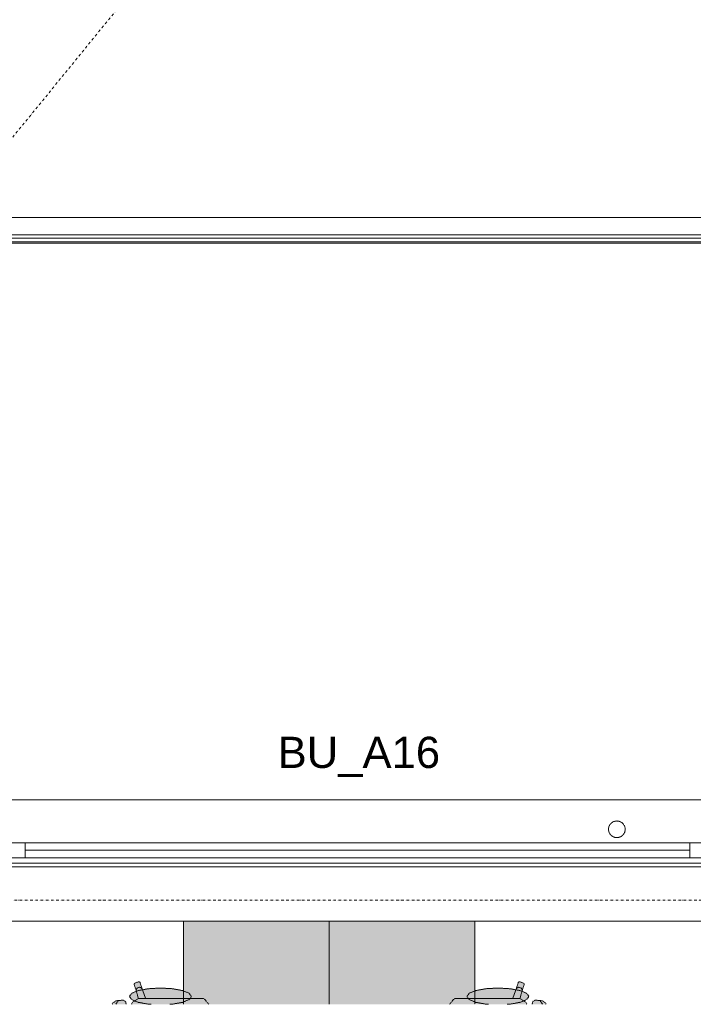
# Model space of a CAD drawing. Extents: x 0 to 46275, y 0 to 29700.
# Tile 3 of 18: x 12796 to 16032, y 2615 to 7347. Entities that reach past the tile are written whole.
import ezdxf
from ezdxf.xclip import XClip

# ---------------------------------------------------------------- set-up
doc = ezdxf.new("R2010")
doc.units = 0
doc.header["$MEASUREMENT"] = 0
doc.header["$XCLIPFRAME"] = 0
for name, pattern in [('Streep-punt asymmetrisch', [483.335, 266.665, -116.668333, 0.001667, -100]), ('Streep-punt fijn', [625.500011, 313.000011, -156.25, 0, -156.25]), ('Streeplijn fijn', [117.059997, 77.999997, -39.06]), ('Streeplijn ultrafijn', [58.685, 39.06, -19.625001]), ('Wipeout_Contour', [50000, 0, -50000])]:
    doc.linetypes.add(name, pattern=pattern)
for name, color, linetype in [('ZZ 21 Buitenwand spouwblad hsb Ramen', 7, 'Continuous'), ('ZZ 27 Dakrandconstructie', 7, 'Continuous'), ('ZZ 27 Dakrandconstructie Afdek-arcering', 7, 'Continuous'), ('ZZ 28 HDC staalconstructies', 7, 'Continuous'), ('ZZ 41 Buitenwandafwerking gevelhout Raamlabels', 7, 'Continuous'), ('ZZ 41 Buitenwandafwerking gevelhout Ramen', 7, 'Continuous'), ('ZZ 41 Buitenwandbekleding metaal', 7, 'Continuous'), ('ZZ 43 Vloerafwerking algemeen', 7, 'Continuous'), ('ZZ 47 Dakrandafwerking', 7, 'Continuous'), ('ZZ 72 Vaste inrichting', 7, 'Continuous'), ('ZZ 72 Vaste inrichting 2D arcering', 7, 'Continuous'), ('ZZ A Stramien', 7, 'Continuous'), ('ZZ Aankleding 2D tek', 7, 'Continuous'), ('ZZ Zone Gebruiksruimten', 7, 'Continuous')]:
    doc.layers.add(name, color=color, linetype=linetype)
doc.styles.add('GENERATED_STYLE_1', font='arial.ttf')

# ---------------------------------------------------------------- blocks, each defined once
blk = doc.blocks.new('Drawing_2_2', base_point=(7690.6, -30053.4))
at = {"layer": 'ZZ 72 Vaste inrichting 2D arcering', "linetype": 'Continuous', "lineweight": 0, "true_color": 0xffffff}
for points in [[(14282.7, 3013.5), (13582.8, 3013.5), (13582.8, 2614.7), (14282.7, 2614.7)], [(14982.7, 3013.5), (14282.8, 3013.5), (14282.8, 2614.7), (14982.7, 2614.7)], [(13338.3, 2625.4), (13333.2, 2614.7), (13704.1, 2614.7), (13685.5, 2638.2), (13676.9, 2642.8), (13645.8, 2642.8), (13609.8, 2642.8), (13400.6, 2642.8), (13384.9, 2686.1), (13373.6, 2721.5), (13369.8, 2723.5), (13347, 2716), (13345.1, 2712.2), (13356.5, 2676.8), (13366.2, 2642.7)], [(14880.1, 2638.2), (14861.5, 2614.7), (15232.3, 2614.7), (15227.2, 2625.4), (15199.3, 2642.7), (15209, 2676.9), (15220.4, 2712.3), (15218.5, 2716.1), (15195.7, 2723.6), (15192, 2721.6), (15180.5, 2686.2), (15164.8, 2642.8), (14955.8, 2642.8), (14919.7, 2642.8), (14888.7, 2642.8)], [(13334.3, 2667.9), (13323, 2652.5), (13334.3, 2637.1), (13366.6, 2624.1), (13415, 2615.4), (13427.3, 2614.7), (13517, 2614.7), (13529, 2615.3), (13577.4, 2624.1), (13609.6, 2637.1), (13621, 2652.5), (13609.7, 2667.9), (13577.3, 2681), (13529, 2689.7), (13472, 2692.8), (13414.9, 2689.7), (13366.6, 2681)], [(14955.9, 2667.9), (14944.5, 2652.6), (14955.9, 2637.1), (14988.2, 2624.1), (15036.5, 2615.4), (15048.9, 2614.7), (15138.5, 2614.7), (15150.6, 2615.3), (15198.9, 2624.1), (15231.2, 2637.1), (15242.5, 2652.5), (15231.2, 2667.9), (15198.9, 2681), (15150.6, 2689.7), (15093.5, 2692.8), (15036.5, 2689.7), (14988.2, 2681)], [(13239.9, 2614.7), (13307.2, 2614.7), (13304.8, 2628.2), (13293.2, 2634.9), (13257.2, 2631.7), (13244, 2621.1)], [(15260.7, 2628.2), (15258.3, 2614.7), (15325.7, 2614.7), (15321.6, 2621.1), (15308.3, 2631.6), (15272.3, 2634.9)]]:
    blk.add_hatch(color=7, dxfattribs=at).paths.add_polyline_path(points)
at = {"layer": 'ZZ 21 Buitenwand spouwblad hsb Ramen', "color": 9, "linetype": 'Continuous', "lineweight": 0, "ltscale": 0.04}
blk.add_line((16293.3, 3014.7), (12543.3, 3014.7), dxfattribs=at)
at = {"layer": 'ZZ 28 HDC staalconstructies', "color": 1, "linetype": 'Continuous', "lineweight": 0, "ltscale": 0.04}
blk.add_line((10042.3, 6396.7), (19488.1, 6396.7), dxfattribs=at)
at = {"layer": 'ZZ 41 Buitenwandafwerking gevelhout Ramen', "color": 1, "linetype": 'Continuous', "lineweight": 0, "ltscale": 0.04}
for p, q in [((12753.3, 3390.7), (12821.3, 3390.7)), ((12821.3, 3390.7), (12821.3, 3318.7)), ((12821.3, 3390.7), (16015.3, 3390.7)), ((16015.3, 3318.7), (16015.3, 3390.7)), ((16015.3, 3390.7), (16083.3, 3390.7)), ((12821.3, 3318.7), (12753.3, 3318.7)), ((16015.3, 3354.7), (12821.3, 3354.7)), ((16015.3, 3318.7), (12821.3, 3318.7)), ((16083.3, 3318.7), (16015.3, 3318.7))]:
    blk.add_line(p, q, dxfattribs=at)
at = {"layer": 'ZZ 41 Buitenwandbekleding metaal', "color": 1, "linetype": 'Continuous', "lineweight": 0, "ltscale": 0.04}
for p, q in [((12509.3, 3596.7), (16327.3, 3596.7)), ((12509.3, 3014.7), (16327.3, 3014.7))]:
    blk.add_line(p, q, dxfattribs=at)
at = {"layer": 'ZZ 43 Vloerafwerking algemeen', "color": 3, "linetype": 'Continuous', "lineweight": 0, "ltscale": 0.04, "flags": 128}
blk.add_lwpolyline([(21538.1, 2614.7), (21861.5, 3011.5), (21861.5, 3014.7), (19670.8, 3014.7), (19670.8, 2950.7), (19486.8, 2950.7), (19486.8, 3014.7), (16573.3, 3014.7), (16573.3, 2950.7), (16389.3, 2950.7), (16389.3, 3014.7), (9908.3, 3014.7), (9901.2, 2948.1), (9856.5, 2952.9), (9820.2, 2614.7)], dxfattribs=at)
at = {"layer": 'ZZ 72 Vaste inrichting', "color": 174, "linetype": 'Streeplijn fijn', "lineweight": 0, "ltscale": 0.04, "true_color": 0x0000aa, "flags": 128}
for points in [[(13582.8, 3013.5), (14282.7, 3013.5)], [(13582.8, 2614.7), (13582.8, 3013.5)], [(14282.8, 3013.5), (14282.8, 2614.7)], [(14282.8, 3013.5), (14982.7, 3013.5)], [(14282.8, 2614.7), (14282.8, 3013.5)], [(14982.8, 3013.5), (14982.8, 2614.7)], [(13347, 2716), (13345.1, 2712.2)], [(13345.1, 2712.3), (13356.5, 2676.9)], [(13369.8, 2723.5), (13347, 2716)], [(13373.6, 2721.6), (13369.8, 2723.6)], [(13385, 2686.2), (13373.6, 2721.6)], [(15180.6, 2686.2), (15191.9, 2721.6)], [(15192, 2721.6), (15195.7, 2723.5)], [(15195.7, 2723.5), (15218.5, 2716.1)], [(15220.4, 2712.3), (15209, 2676.8)], [(15218.5, 2716.1), (15220.4, 2712.2)], [(13334.3, 2667.9), (13322.9, 2652.5)], [(13323, 2652.5), (13334.3, 2637.1)], [(13366.6, 2681), (13334.3, 2667.9)], [(13357.4, 2688.4), (13355.8, 2682.7)], [(13355.8, 2682.7), (13356.5, 2676.8)], [(13356.5, 2676.8), (13366.2, 2642.7)], [(13361, 2693), (13357.4, 2688.3)], [(13366.1, 2695.9), (13361, 2693)], [(13371.9, 2696.6), (13366.1, 2695.9)], [(13415, 2689.7), (13366.6, 2681)], [(13377.5, 2695), (13371.9, 2696.5)], [(13382.1, 2691.3), (13377.5, 2695)], [(13385, 2686.2), (13382.1, 2691.3)], [(13400.7, 2642.8), (13385, 2686.2)], [(13472, 2692.8), (13414.9, 2689.7)], [(13529, 2689.7), (13472, 2692.8)], [(13577.3, 2681), (13529, 2689.7)], [(13609.7, 2667.9), (13577.3, 2681)], [(13621, 2652.5), (13609.7, 2667.9)], [(13609.7, 2637.1), (13621, 2652.5)], [(14944.5, 2652.5), (14955.9, 2667.9)], [(14955.9, 2637.1), (14944.5, 2652.6)], [(14955.9, 2667.9), (14988.2, 2681)], [(14988.2, 2681), (15036.5, 2689.7)], [(15036.5, 2689.7), (15093.5, 2692.8)], [(15093.5, 2692.8), (15150.6, 2689.7)], [(15150.6, 2689.7), (15198.9, 2681)], [(15164.9, 2642.8), (15180.6, 2686.2)], [(15180.6, 2686.2), (15183.4, 2691.3)], [(15183.4, 2691.3), (15188, 2694.9)], [(15188, 2694.9), (15193.6, 2696.5)], [(15193.6, 2696.5), (15199.4, 2695.8)], [(15198.9, 2681), (15231.2, 2667.9)], [(15209, 2676.8), (15199.3, 2642.7)], [(15199.4, 2695.9), (15204.5, 2693)], [(15204.5, 2693), (15208.1, 2688.4)], [(15208.1, 2688.4), (15209.7, 2682.7)], [(15209.7, 2682.7), (15209, 2676.8)], [(15231.2, 2667.9), (15242.5, 2652.5)], [(15242.5, 2652.5), (15231.2, 2637.1)], [(13244, 2621.1), (13239.8, 2614.7)], [(13257.2, 2631.6), (13244, 2621.1)], [(13293.2, 2634.9), (13257.2, 2631.6)], [(13257.4, 2614.7), (13262.6, 2622.3)], [(13262.6, 2622.3), (13267.7, 2628.6)], [(13267.7, 2628.5), (13270.3, 2632.3)], [(13304.8, 2628.2), (13293.2, 2634.9)], [(13307.2, 2614.7), (13304.8, 2628.2)], [(13338.3, 2625.3), (13333.2, 2614.7)], [(13334.3, 2637.1), (13366.6, 2624.1)], [(13366.2, 2642.7), (13338.3, 2625.3)], [(13366.4, 2642.8), (13400.6, 2642.8)], [(13366.6, 2624.1), (13415, 2615.3)], [(13609.8, 2642.8), (13400.6, 2642.8)], [(13415, 2615.3), (13427, 2614.7)], [(13517.4, 2614.7), (13529, 2615.3)], [(13529, 2615.3), (13577.4, 2624.1)], [(13577.4, 2624.1), (13609.7, 2637.1)], [(13645.8, 2642.8), (13609.8, 2642.8)], [(13676.9, 2642.8), (13645.8, 2642.8)], [(13685.5, 2638.3), (13676.9, 2642.8)], [(13704.1, 2614.7), (13685.4, 2638.3)], [(14861.4, 2614.7), (14880, 2638.3)], [(14880, 2638.2), (14888.7, 2642.8)], [(14888.6, 2642.8), (14919.7, 2642.8)], [(14919.7, 2642.8), (14955.7, 2642.8)], [(14955.8, 2642.8), (15164.8, 2642.8)], [(14988.2, 2624.1), (14955.9, 2637.1)], [(15036.5, 2615.3), (14988.2, 2624.1)], [(15048.5, 2614.7), (15036.5, 2615.3)], [(15150.6, 2615.3), (15138.6, 2614.7)], [(15198.9, 2624.1), (15150.6, 2615.3)], [(15199.1, 2642.8), (15164.9, 2642.8)], [(15231.2, 2637.1), (15198.9, 2624)], [(15199.3, 2642.7), (15227.2, 2625.3)], [(15227.2, 2625.3), (15232.3, 2614.7)], [(15258.3, 2614.7), (15260.7, 2628.2)], [(15260.7, 2628.2), (15272.3, 2634.9)], [(15272.3, 2634.9), (15308.4, 2631.6)], [(15297.8, 2628.5), (15295.2, 2632.3)], [(15303, 2622.3), (15297.8, 2628.6)], [(15308.1, 2614.7), (15302.9, 2622.3)], [(15308.4, 2631.6), (15321.5, 2621.1)], [(15321.6, 2621.1), (15325.7, 2614.7)]]:
    blk.add_lwpolyline(points, dxfattribs=at)
at = {"layer": 'ZZ A Stramien', "color": 1, "linetype": 'Streep-punt fijn', "lineweight": 0, "ltscale": 0.04}
blk.add_line((3250, 3114.7), (31443.9, 3114.7), dxfattribs=at)
at = {"layer": 'ZZ Aankleding 2D tek', "color": 9, "linetype": 'Streeplijn ultrafijn', "lineweight": 0, "ltscale": 0.04}
blk.add_circle((15665, 3455.7), 40, dxfattribs=at)
at = {"layer": 'ZZ Zone Gebruiksruimten', "color": 255, "linetype": 'Continuous', "lineweight": 0, "ltscale": 0.04, "flags": 128}
blk.add_lwpolyline([(21538.1, 2614.7), (21864.1, 3014.7), (9863.1, 3014.7), (9820.2, 2614.7)], dxfattribs=at)
at = {"layer": 'ZZ 41 Buitenwandafwerking gevelhout Raamlabels', "color": 10, "linetype": 'Continuous', "lineweight": 0, "insert": (14035.2, 3707.2), "char_height": 150, "attachment_point": 7, "style": 'GENERATED_STYLE_1'}
blk.add_mtext('\\A1;{\\pql;\\fArial|b0|i0|c0|p0;\\W1.000000;BU_A16}', dxfattribs=at)
at = {"color": 254, "linetype": 'Wipeout_Contour', "lineweight": 0, "ltscale": 64731.698662}
blk.add_wipeout([(19424, 6296.7), (10150.2, 6296.7), (10148.3, 6278.7), (19446.1, 6278.7)], dxfattribs=at).dxf.layer = 'ZZ 27 Dakrandconstructie Afdek-arcering'
at = {"color": 254, "linetype": 'Wipeout_Contour', "lineweight": 0, "ltscale": 67426.378795}
blk.add_wipeout([(23108, 3293.7), (9828.6, 3293.7), (9826.7, 3275.7), (23130.1, 3275.7)], dxfattribs=at).dxf.layer = 'ZZ 27 Dakrandconstructie Afdek-arcering'
at = {"layer": 'ZZ 27 Dakrandconstructie', "color": 3, "linetype": 'Continuous', "lineweight": 0, "ltscale": 0.04, "flags": 128}
for points in [[(19452.5, 6296.7), (10132.1, 6296.7)], [(10148.3, 6278.7), (19446.1, 6278.7)], [(9826.7, 3275.7), (23130.1, 3275.7)], [(23108, 3293.7), (9828.6, 3293.7)]]:
    blk.add_lwpolyline(points, dxfattribs=at)
at = {"layer": 'ZZ 28 HDC staalconstructies', "color": 1, "linetype": 'Continuous', "lineweight": 0, "ltscale": 0.04}
blk.add_line((10132.1, 6296.7), (19452.5, 6296.7), dxfattribs=at)
at = {"layer": 'ZZ 28 HDC staalconstructies', "color": 9, "linetype": 'Streep-punt asymmetrisch', "lineweight": 0, "ltscale": 0.04}
blk.add_line((10132.1, 6296.7), (19452.5, 6296.7), dxfattribs=at)
at = {"layer": 'ZZ 47 Dakrandafwerking', "color": 1, "linetype": 'Continuous', "lineweight": 0, "ltscale": 0.04}
for p, q in [((19458.2, 6312.7), (10117.7, 6312.7)), ((19443.9, 6272.7), (10153.7, 6272.7))]:
    blk.add_line(p, q, dxfattribs=at)
at = {"layer": 'ZZ A Stramien', "color": 1, "linetype": 'Streep-punt fijn', "lineweight": 0, "ltscale": 0.04}
blk.add_line((9365.6, 2614.7), (18366, 13656.2), dxfattribs=at)

msp = doc.modelspace()

# ---------------------------------------------------------------- block references
at = {"color": 4, "linetype": 'Continuous', "lineweight": 0, "ltscale": 0.02}
ref = msp.add_blockref('Drawing_2_2', (7690.6, -30053.4), dxfattribs=at)
XClip(ref).set_block_clipping_path([(2500, 2614.6895347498), (32193.9037158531, 14350)])

doc.saveas('drawing.dxf')
